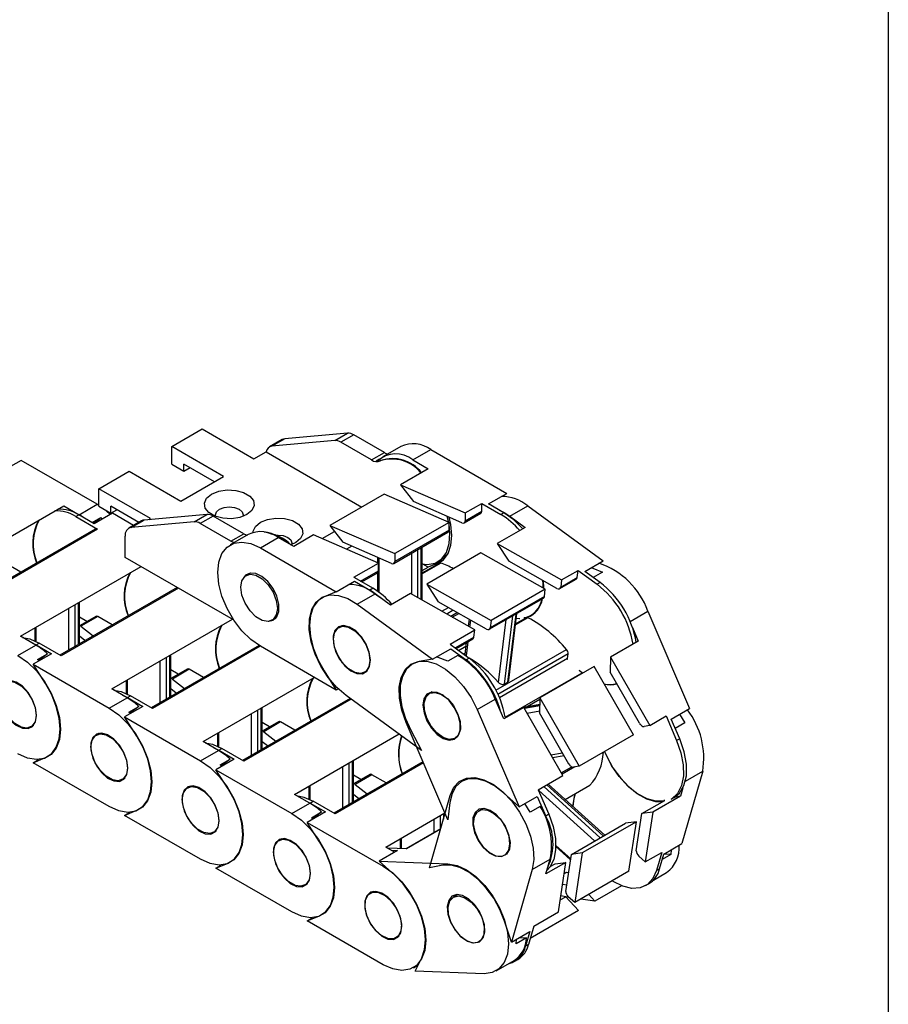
# Model space of a CAD drawing. Header units: millimetres. Extents: x 10 to 410, y 10 to 314.
# Tile 8 of 9: x 366 to 410, y 219 to 268. Entities that reach past the tile are written whole.
import ezdxf

# ---------------------------------------------------------------- set-up
doc = ezdxf.new("R2010")
doc.units = ezdxf.units.MM
doc.header["$LTSCALE"] = 1.5
doc.layers.add('TEXT', color=140, linetype='Continuous', lineweight=25)

msp = doc.modelspace()

# ---------------------------------------------------------------- linework, layer by layer
for p, q in [((373.914, 247.219), (375.429, 248.094)), ((375.429, 248.094), (378.006, 246.606)), ((379.41, 247.564), (378.774, 247.196)), ((379.535, 247.602), (378.899, 247.235)), ((382.665, 247.882), (379.535, 247.602)), ((382.028, 247.515), (382.665, 247.882)), ((382.968, 247.801), (382.331, 247.434)), ((384.498, 246.917), (382.968, 247.801)), ((376.491, 245.731), (373.914, 247.219)), ((373.914, 246.344), (373.914, 247.219)), ((382.028, 247.515), (378.899, 247.235)), ((383.862, 246.55), (382.331, 247.434)), ((385.309, 247.219), (384.415, 246.703)), ((385.915, 246.555), (386.809, 247.071)), ((386.809, 247.071), (390.59, 244.888)), ((378.006, 246.606), (378.612, 246.956)), ((378.612, 246.956), (383.376, 244.206)), ((383.862, 246.55), (384.498, 246.917)), ((384.254, 246.588), (384.088, 246.492)), ((385.915, 246.555), (386.679, 246.113)), ((366.413, 246.526), (365.504, 246.001)), ((370.194, 244.343), (366.413, 246.526)), ((373.914, 246.344), (374.52, 245.994)), ((376.036, 245.469), (374.52, 246.344)), ((374.52, 245.994), (374.52, 246.344)), ((374.52, 245.994), (374.823, 246.169)), ((384.316, 246.523), (384.286, 246.505)), ((386.679, 246.113), (385.297, 245.315)), ((370.277, 245.12), (371.793, 245.994)), ((371.793, 245.994), (374.37, 244.507)), ((374.37, 244.507), (376.491, 245.731)), ((372.855, 243.632), (370.277, 245.12)), ((370.277, 244.245), (370.277, 245.12)), ((385.297, 245.315), (388.524, 243.911)), ((385.297, 245.315), (385.938, 244.476)), ((384.485, 244.846), (381.787, 243.289)), ((387.712, 243.443), (384.485, 244.846)), ((389.68, 244.363), (390.59, 244.888)), ((361.838, 240.402), (368.536, 244.268)), ((368.536, 244.268), (369.3, 243.827)), ((369.3, 243.827), (370.194, 244.343)), ((370.194, 244.343), (370.277, 244.293)), ((370.277, 244.245), (370.884, 243.895)), ((372.272, 243.443), (370.884, 244.245)), ((370.884, 243.895), (370.884, 244.245)), ((388.351, 243.427), (385.938, 244.476)), ((388.524, 243.911), (389.342, 244.384)), ((389.342, 243.999), (389.342, 244.384)), ((389.342, 244.384), (390.294, 243.834)), ((390.445, 243.922), (389.68, 244.363)), ((390.738, 243.749), (391.632, 244.265)), ((391.632, 244.265), (395.38, 241.53)), ((369.134, 243.73), (369.285, 243.818)), ((369.134, 243.73), (370.225, 243.101)), ((370.05, 243.377), (369.285, 243.818)), ((369.952, 243.433), (370.385, 243.683)), ((370.012, 243.399), (370.385, 243.683)), ((370.959, 243.901), (370.05, 243.377)), ((370.385, 243.683), (370.46, 243.613)), ((370.884, 243.895), (371.187, 244.07)), ((372.013, 243.293), (370.959, 243.901)), ((375.664, 243.841), (372.535, 243.561)), ((372.768, 243.582), (372.855, 243.632)), ((375.028, 243.473), (375.664, 243.841)), ((375.968, 243.76), (375.331, 243.392)), ((377.498, 242.876), (375.968, 243.76)), ((388.473, 243.425), (389.298, 243.901)), ((388.524, 243.526), (389.342, 243.999)), ((388.524, 243.911), (388.524, 243.526)), ((390.445, 243.922), (390.294, 243.834)), ((390.738, 243.749), (391.496, 243.196)), ((372.41, 243.522), (371.773, 243.155)), ((371.899, 243.194), (372.535, 243.561)), ((375.028, 243.473), (371.899, 243.194)), ((376.861, 242.509), (375.331, 243.392)), ((381.787, 243.289), (385.015, 241.886)), ((381.787, 243.289), (382.429, 242.45)), ((387.712, 243.443), (385.015, 241.886)), ((387.712, 243.058), (387.712, 243.443)), ((391.496, 243.196), (390.113, 242.398)), ((370.118, 243.111), (363.798, 239.463)), ((370.225, 243.101), (363.861, 239.427)), ((371.596, 241.699), (371.596, 242.762)), ((377.717, 242.837), (376.823, 242.321)), ((376.861, 242.509), (377.498, 242.876)), ((378.323, 242.172), (379.217, 242.689)), ((379.982, 242.247), (379.217, 242.689)), ((380.975, 242.821), (379.982, 242.247)), ((384.202, 241.417), (380.975, 242.821)), ((381.4, 242.636), (382.015, 242.991)), ((384.964, 241.399), (387.661, 242.956)), ((387.712, 243.058), (385.015, 241.501)), ((378.323, 242.172), (382.104, 239.99)), ((380.081, 242.434), (379.843, 242.327)), ((384.842, 241.401), (382.429, 242.45)), ((382.869, 242.259), (382.61, 242.11)), ((386.315, 242.179), (386.315, 239.607)), ((386.377, 239.571), (386.377, 242.215)), ((390.113, 242.398), (393.316, 240.581)), ((390.113, 242.398), (390.687, 241.518)), ((376.992, 238.584), (371.596, 241.699)), ((384.155, 241.7), (384.155, 241.437)), ((384.218, 241.672), (384.218, 239.972)), ((385.015, 241.886), (385.015, 241.501)), ((385.86, 239.865), (385.86, 241.916)), ((386.163, 239.693), (386.163, 242.091)), ((389.301, 241.929), (386.604, 240.372)), ((387.497, 241.774), (387.647, 241.861)), ((387.633, 241.853), (387.64, 241.849)), ((392.504, 240.112), (389.301, 241.929)), ((366.404, 240.967), (365.691, 241.379)), ((366.384, 237.778), (372.387, 241.243)), ((382.978, 240.71), (384.202, 241.417)), ((384.202, 241.032), (384.202, 241.417)), ((387.299, 241.418), (386.377, 240.886)), ((386.377, 240.925), (387.231, 241.418)), ((386.377, 241.04), (386.679, 241.214)), ((386.679, 241.214), (386.411, 241.369)), ((387.289, 241.469), (386.679, 241.214)), ((387.123, 241.373), (387.289, 241.469)), ((387.231, 241.418), (387.123, 241.373)), ((387.164, 241.486), (387.194, 241.504)), ((393.081, 240.159), (390.687, 241.518)), ((394.471, 241.005), (395.38, 241.53)), ((377.825, 240.92), (377.62, 240.801)), ((382.978, 240.71), (383.93, 240.161)), ((383.311, 240.517), (384.202, 241.032)), ((383.374, 240.481), (384.152, 240.93)), ((384.155, 240.932), (384.155, 240.017)), ((393.273, 240.224), (394.091, 240.696)), ((393.316, 240.581), (394.134, 241.053)), ((394.091, 240.696), (394.134, 241.053)), ((394.134, 241.053), (395.078, 240.365)), ((395.229, 240.452), (394.471, 241.005)), ((395.352, 240.973), (394.885, 240.704)), ((374.179, 240.208), (368.344, 236.839)), ((382.104, 239.99), (383.013, 240.515)), ((383.013, 240.515), (383.778, 240.073)), ((386.604, 240.372), (389.807, 238.555)), ((386.604, 240.372), (387.178, 239.492)), ((392.39, 240.552), (392.415, 240.162)), ((393.225, 240.146), (394.048, 240.621)), ((393.316, 240.581), (393.273, 240.224)), ((395.229, 240.452), (395.078, 240.365)), ((374.242, 240.172), (368.406, 236.803)), ((382.104, 239.99), (381.494, 239.735)), ((383.147, 239.367), (384.041, 239.883)), ((383.93, 240.161), (383.778, 240.073)), ((384.799, 239.33), (384.041, 239.883)), ((385.792, 239.903), (384.799, 239.33)), ((388.995, 238.086), (385.792, 239.903)), ((392.46, 239.755), (389.763, 238.198)), ((392.504, 240.112), (389.807, 238.555)), ((392.46, 239.755), (392.504, 240.112)), ((369.1, 237.276), (369.1, 239.346)), ((369.252, 239.433), (369.252, 237.363)), ((369.315, 237.399), (369.315, 239.469)), ((383.147, 239.367), (386.895, 236.632)), ((389.572, 238.134), (387.178, 239.492)), ((387.353, 239.017), (387.681, 239.207)), ((389.716, 238.12), (392.413, 239.677)), ((368.797, 237.101), (368.797, 239.171)), ((370.13, 238.765), (369.315, 238.294)), ((369.689, 238.511), (369.315, 238.727)), ((370.237, 238.754), (369.397, 238.27)), ((370.949, 238.343), (370.237, 238.754)), ((387.923, 239.069), (387.596, 238.88)), ((388.135, 238.949), (387.807, 238.76)), ((387.871, 238.724), (388.199, 238.913)), ((390.469, 235.396), (390.885, 238.795)), ((391.037, 238.882), (390.621, 235.484)), ((390.685, 235.581), (391.093, 238.915)), ((391.029, 238.395), (391.567, 238.705)), ((391.567, 238.705), (391.448, 238.684)), ((396.721, 238.514), (397.606, 239.025)), ((397.606, 239.025), (399.683, 234.177)), ((367.155, 238.223), (367.155, 237.518)), ((369.397, 238.27), (370.01, 237.801)), ((370.93, 235.153), (376.932, 238.619)), ((378.905, 238.574), (379.111, 238.693)), ((382.371, 238.296), (382.226, 238.212)), ((388.711, 238.622), (388.668, 238.272)), ((388.781, 238.583), (388.738, 238.232)), ((389.807, 238.555), (389.763, 238.198)), ((390.174, 235.473), (390.557, 238.606)), ((391.639, 238.692), (391.022, 238.336)), ((367.149, 237.336), (366.384, 237.778)), ((367.092, 238.186), (367.092, 237.548)), ((369.593, 237.56), (369.315, 237.773)), ((387.77, 237.379), (388.995, 238.086)), ((388.024, 237.194), (388.951, 237.729)), ((388.951, 237.729), (388.995, 238.086)), ((396.84, 238.211), (397.132, 237.528)), ((366.255, 236.82), (367.149, 237.336)), ((366.911, 237.474), (367.164, 237.345)), ((367.164, 237.345), (367.315, 237.432)), ((367.164, 237.345), (367.929, 236.904)), ((368.406, 236.803), (367.315, 237.432)), ((378.256, 237.313), (372.889, 234.215)), ((378.318, 237.276), (372.952, 234.178)), ((382.104, 235.09), (378.323, 237.273)), ((387.77, 237.379), (388.714, 236.691)), ((388.063, 237.166), (388.904, 237.651)), ((388.191, 237.072), (388.546, 237.277)), ((388.568, 237.457), (388.496, 236.867)), ((388.649, 237.504), (388.563, 236.801)), ((397.132, 237.528), (395.75, 236.73)), ((367.929, 236.904), (367.019, 236.379)), ((367.234, 236.615), (367.734, 236.904)), ((367.734, 236.904), (367.288, 236.565)), ((373.798, 236.809), (373.798, 234.739)), ((373.86, 234.775), (373.86, 236.845)), ((386.895, 236.632), (387.804, 237.156)), ((388.154, 236.818), (387.654, 236.53)), ((387.804, 237.156), (388.562, 236.603)), ((388.433, 236.896), (388.504, 236.937)), ((388.497, 236.879), (388.474, 236.865)), ((388.498, 236.867), (388.498, 236.848)), ((390.046, 235.089), (393.56, 237.117)), ((393.639, 236.894), (390.149, 234.88)), ((393.611, 236.67), (393.639, 236.894)), ((367.63, 235.419), (367.019, 236.379)), ((367.019, 236.379), (370.801, 234.196)), ((367.308, 236.545), (367.234, 236.615)), ((373.343, 234.477), (373.343, 236.547)), ((373.646, 234.652), (373.646, 236.722)), ((386.895, 236.632), (386.221, 236.511)), ((388.714, 236.691), (388.562, 236.603)), ((393.611, 236.67), (390.222, 234.713)), ((394.937, 236.261), (392.24, 234.704)), ((396.889, 232.863), (394.937, 236.261)), ((395.75, 236.73), (395.733, 235.981)), ((395.75, 236.73), (397.701, 233.332)), ((374.675, 236.141), (373.86, 235.67)), ((374.235, 235.886), (373.86, 236.103)), ((374.783, 236.13), (373.943, 235.646)), ((375.495, 235.719), (374.783, 236.13)), ((381.494, 236.05), (382.104, 235.09)), ((383.512, 235.985), (383.656, 236.069)), ((390.508, 233.753), (394.332, 235.961)), ((394.332, 235.961), (394.195, 236.085)), ((394.195, 236.085), (394.371, 235.935)), ((394.374, 235.936), (394.296, 235.993)), ((397.192, 233.441), (395.733, 235.981)), ((371.638, 235.562), (371.638, 234.924)), ((371.701, 235.598), (371.701, 234.894)), ((373.943, 235.646), (374.555, 235.176)), ((375.476, 232.529), (381.008, 235.723)), ((390.469, 235.396), (390.621, 235.484)), ((371.694, 234.712), (370.93, 235.153)), ((371.457, 234.849), (371.71, 234.721)), ((371.71, 234.721), (371.861, 234.808)), ((372.952, 234.178), (371.861, 234.808)), ((374.139, 234.936), (373.86, 235.149)), ((382.209, 235.151), (382.104, 235.09)), ((386.34, 232.095), (382.591, 234.83)), ((386.872, 235.004), (386.733, 234.924)), ((370.801, 234.196), (371.694, 234.712)), ((371.71, 234.721), (372.474, 234.279)), ((382.793, 234.683), (377.435, 231.591)), ((382.848, 234.643), (377.498, 231.554)), ((389.121, 234.126), (390.015, 234.642)), ((390.435, 233.662), (390.015, 234.642)), ((392.231, 234.314), (391.463, 234.174)), ((391.473, 234.236), (392.233, 234.374)), ((392.233, 234.382), (391.52, 234.252)), ((392.239, 234.633), (391.608, 234.268)), ((392.24, 234.704), (392.223, 233.955)), ((392.24, 234.704), (394.192, 231.306)), ((372.474, 234.279), (371.565, 233.755)), ((371.779, 233.991), (372.279, 234.28)), ((371.854, 233.921), (371.779, 233.991)), ((372.279, 234.28), (371.834, 233.941)), ((377.889, 231.852), (377.889, 233.922)), ((378.192, 232.027), (378.192, 234.097)), ((378.343, 234.185), (378.343, 232.115)), ((378.406, 232.151), (378.406, 234.221)), ((389.121, 234.126), (391.198, 229.279)), ((391.428, 234.236), (390.435, 233.662)), ((393.38, 230.838), (391.428, 234.236)), ((391.473, 234.236), (391.439, 234.216)), ((392.225, 234.043), (391.604, 233.93)), ((393.683, 231.415), (392.223, 233.955)), ((397.701, 233.332), (398.52, 233.805)), ((398.52, 233.805), (399.042, 232.585)), ((398.774, 233.652), (399.683, 234.177)), ((399.185, 233.89), (399.45, 233.46)), ((366.898, 233.257), (367.042, 233.341)), ((372.175, 232.795), (371.565, 233.755)), ((371.565, 233.755), (375.346, 231.572)), ((379.221, 233.517), (378.406, 233.046)), ((378.781, 233.262), (378.406, 233.478)), ((379.328, 233.506), (378.489, 233.021)), ((380.041, 233.095), (379.328, 233.506)), ((387.653, 228.634), (385.576, 233.482)), ((397.701, 233.332), (397.423, 233.282)), ((399.194, 232.672), (398.774, 233.652)), ((399.45, 233.46), (398.974, 233.185)), ((370.302, 232.943), (370.158, 232.86)), ((376.183, 232.938), (376.183, 232.299)), ((376.246, 232.974), (376.246, 232.27)), ((378.489, 233.021), (379.101, 232.552)), ((380.021, 229.905), (385.224, 232.909)), ((385.804, 233.099), (386.34, 232.095)), ((396.889, 232.863), (394.192, 231.306)), ((376.24, 232.088), (375.476, 232.529)), ((378.684, 232.312), (378.406, 232.525)), ((388.018, 232.697), (388.12, 232.755)), ((399.194, 232.672), (399.042, 232.585)), ((375.346, 231.572), (376.24, 232.088)), ((376.002, 232.225), (376.255, 232.097)), ((376.255, 232.097), (376.407, 232.184)), ((376.255, 232.097), (377.02, 231.655)), ((377.498, 231.554), (376.407, 232.184)), ((392.784, 231.875), (393.358, 231.979)), ((395.497, 231.94), (395.456, 232.036)), ((367.019, 231.479), (367.63, 231.734)), ((367.019, 231.479), (367.288, 231.635)), ((370.801, 229.297), (367.019, 231.479)), ((377.02, 231.655), (376.111, 231.13)), ((376.325, 231.367), (376.825, 231.655)), ((376.4, 231.297), (376.325, 231.367)), ((376.825, 231.655), (376.379, 231.316)), ((386.414, 231.525), (381.981, 228.966)), ((386.439, 231.467), (382.043, 228.93)), ((382.737, 229.403), (382.737, 231.473)), ((382.889, 231.561), (382.889, 229.491)), ((382.952, 229.527), (382.952, 231.597)), ((392.866, 231.732), (393.44, 231.836)), ((376.721, 230.171), (376.111, 231.13)), ((376.111, 231.13), (379.892, 228.948)), ((382.434, 229.228), (382.434, 231.298)), ((383.767, 230.892), (382.952, 230.422)), ((383.874, 230.882), (383.034, 230.397)), ((384.586, 230.471), (383.874, 230.882)), ((393.299, 230.979), (393.817, 231.278)), ((393.973, 231.267), (393.343, 230.903)), ((394.192, 231.306), (393.914, 231.256)), ((400.339, 231.056), (399.307, 227.452)), ((399.477, 230.559), (400.339, 231.056)), ((371.443, 230.633), (371.588, 230.716)), ((383.326, 230.638), (382.952, 230.854)), ((383.034, 230.397), (383.647, 229.928)), ((392.156, 230.131), (393.38, 230.838)), ((392.578, 230.374), (395.387, 227.833)), ((395.459, 227.874), (392.65, 230.416)), ((374.848, 230.319), (374.703, 230.236)), ((380.786, 229.464), (380.021, 229.905)), ((380.729, 230.314), (380.729, 229.675)), ((380.792, 230.35), (380.792, 229.646)), ((383.23, 229.687), (382.952, 229.901)), ((391.198, 229.279), (390.423, 229.981)), ((392.156, 230.131), (392.678, 228.911)), ((394.961, 227.587), (392.184, 230.1)), ((395.235, 227.745), (392.426, 230.287)), ((393.499, 229.648), (394.724, 230.355)), ((393.501, 229.646), (394.709, 230.344)), ((393.956, 229.804), (393.992, 229.93)), ((394.709, 230.344), (394.724, 230.355)), ((399.355, 230.227), (399.236, 229.811)), ((379.892, 228.948), (380.786, 229.464)), ((380.548, 229.601), (380.801, 229.472)), ((380.801, 229.472), (380.953, 229.56)), ((380.801, 229.472), (381.566, 229.031)), ((382.043, 228.93), (380.953, 229.56)), ((386.74, 226.247), (387.772, 229.851)), ((387.757, 229.496), (387.653, 228.634)), ((391.198, 229.279), (392.107, 229.804)), ((391.753, 229.017), (391.487, 229.446)), ((392.107, 229.804), (392.527, 228.823)), ((397.313, 228.944), (398.45, 229.601)), ((399.236, 229.811), (397.854, 229.013)), ((398.45, 229.601), (398.397, 229.591)), ((398.77, 229.664), (398.921, 229.752)), ((399.236, 229.811), (398.925, 229.754)), ((371.565, 228.855), (372.175, 229.11)), ((371.565, 228.855), (371.834, 229.01)), ((381.566, 229.031), (380.657, 228.506)), ((380.871, 228.743), (381.371, 229.031)), ((381.371, 229.031), (380.925, 228.692)), ((384.567, 227.281), (387.505, 228.977)), ((387.435, 228.937), (387.435, 228.673)), ((387.497, 228.892), (387.497, 228.973)), ((389.406, 229.207), (389.202, 229.09)), ((389.381, 229.207), (389.368, 229.186)), ((392.253, 229.305), (391.753, 229.017)), ((392.678, 228.911), (392.527, 228.823)), ((397.033, 227.099), (397.313, 228.944)), ((397.854, 229.013), (397.313, 228.944)), ((397.854, 229.013), (397.479, 226.545)), ((375.346, 226.673), (371.565, 228.855)), ((381.267, 227.547), (380.657, 228.506)), ((380.657, 228.506), (384.438, 226.323)), ((380.945, 228.673), (380.871, 228.743)), ((386.98, 228.003), (386.98, 228.674)), ((387.283, 228.178), (387.283, 228.849)), ((393.803, 226.918), (396.501, 228.475)), ((397.042, 228.544), (394.344, 226.987)), ((397.042, 228.544), (396.501, 228.475)), ((396.667, 226.076), (397.042, 228.544)), ((375.989, 228.009), (376.134, 228.092)), ((387.295, 228.184), (385.566, 227.186)), ((387.29, 228.166), (385.59, 227.185)), ((379.394, 227.695), (379.249, 227.612)), ((385.275, 227.69), (385.275, 227.198)), ((385.338, 227.726), (385.338, 227.195)), ((398.398, 226.927), (399.307, 227.452)), ((385.143, 227.109), (384.234, 226.585)), ((385.004, 227.029), (384.567, 227.281)), ((385.59, 227.185), (384.671, 227.221)), ((384.844, 227.121), (385.143, 227.109)), ((393.026, 227.301), (393.761, 226.637)), ((393.027, 227.365), (393.769, 226.694)), ((394.344, 226.987), (393.803, 226.918)), ((394.344, 226.987), (393.97, 224.519)), ((397.479, 226.545), (398.297, 227.017)), ((398.297, 227.017), (398.038, 226.11)), ((398.77, 227.142), (398.759, 226.913)), ((376.111, 226.231), (376.721, 226.486)), ((385.009, 225.885), (384.234, 226.585)), ((384.234, 226.585), (387.661, 226.452)), ((391.854, 226.158), (392.748, 226.674)), ((392.539, 225.945), (392.748, 226.674)), ((393.532, 226.518), (392.539, 225.945)), ((392.991, 226.45), (393.532, 226.518)), ((393.158, 224.05), (393.532, 226.518)), ((393.523, 225.074), (393.803, 226.918)), ((397.479, 226.545), (397.158, 226.835)), ((398.189, 226.198), (398.398, 226.927)), ((398.759, 226.913), (398.322, 226.661)), ((398.759, 226.913), (398.398, 226.927)), ((376.111, 226.231), (376.38, 226.386)), ((379.892, 224.048), (376.111, 226.231)), ((384.438, 226.323), (384.49, 226.354)), ((387.412, 226.371), (386.74, 226.247)), ((391.854, 226.158), (390.822, 222.553)), ((392.747, 226.308), (392.991, 226.45)), ((393.554, 226.009), (393.446, 225.947)), ((393.51, 225.999), (393.448, 225.963)), ((393.665, 226.005), (393.554, 226.009)), ((396.667, 226.076), (393.97, 224.519)), ((397.884, 225.634), (398.543, 226.014)), ((398.189, 226.198), (398.038, 226.11)), ((380.535, 225.385), (380.679, 225.468)), ((383.939, 225.071), (383.795, 224.987)), ((393.366, 225.426), (393.572, 225.394)), ((396.302, 225.357), (394.97, 224.587)), ((397.497, 225.359), (397.648, 225.446)), ((388.159, 224.917), (387.929, 224.784)), ((388.126, 224.917), (388.109, 224.888)), ((393.249, 224.652), (393.522, 224.81)), ((393.522, 224.81), (393.278, 224.847)), ((394.157, 224.119), (393.522, 224.81)), ((393.678, 224.784), (393.524, 224.807)), ((393.97, 224.519), (393.649, 224.809)), ((394.97, 224.587), (394.271, 224.693)), ((394.97, 224.587), (394.664, 224.92)), ((394.157, 224.119), (391.759, 222.734)), ((391.933, 223.344), (393.158, 224.05)), ((380.657, 223.607), (381.267, 223.862)), ((380.657, 223.607), (380.925, 223.762)), ((384.438, 221.424), (380.657, 223.607)), ((390.822, 222.553), (390.482, 223.593)), ((390.822, 222.553), (391.731, 223.078)), ((391.731, 223.078), (391.522, 222.349)), ((391.933, 223.344), (391.674, 222.436)), ((385.08, 222.76), (385.225, 222.844)), ((391.561, 222.758), (391.061, 222.469)), ((391.061, 222.469), (391.073, 222.698)), ((391.201, 222.772), (391.561, 222.758)), ((391.674, 222.436), (391.522, 222.349)), ((386.027, 221.109), (386.358, 221.766)), ((390.057, 221.116), (390.951, 221.632)), ((390.981, 221.598), (391.133, 221.685)), ((385.937, 221.276), (386.182, 221.417)), ((389.454, 220.976), (386.027, 221.109))]:
    msp.add_line(p, q)
at = {"flags": 128}
for points in [[(379.535, 247.602), (379.47, 247.589), (379.41, 247.564)], [(377.657, 243.834), (377.303, 243.691), (376.886, 243.626), (376.456, 243.648), (376.065, 243.753), (375.76, 243.93), (375.577, 244.155), (375.54, 244.404), (375.651, 244.644), (375.899, 244.849), (376.253, 244.991), (376.669, 245.056), (377.099, 245.034), (377.491, 244.929), (377.796, 244.753), (377.978, 244.527), (378.016, 244.279), (377.904, 244.038), (377.657, 243.834)], [(376.106, 243.738), (376.092, 243.816), (376.144, 243.968), (376.293, 244.096), (376.515, 244.182), (376.778, 244.212), (377.04, 244.182), (377.263, 244.096), (377.411, 243.968), (377.463, 243.816), (377.45, 243.738)], [(370.621, 244.047), (370.666, 244.009), (370.854, 243.841)], [(377.959, 242.938), (377.964, 243.004), (378.076, 243.245), (378.323, 243.449), (378.677, 243.592), (379.094, 243.656), (379.524, 243.635), (379.915, 243.529), (380.22, 243.353), (380.403, 243.127), (380.44, 242.879), (380.329, 242.638), (380.081, 242.434), (380.081, 242.434)], [(387.123, 241.373), (387.431, 241.576), (387.663, 241.89), (387.806, 242.302), (387.854, 242.793), (387.806, 243.34), (387.727, 243.698)], [(387.696, 243.449), (387.688, 243.49), (387.625, 243.742)], [(390.207, 244.059), (390.465, 243.928), (390.738, 243.749)], [(391.381, 243.13), (390.941, 243.568), (390.445, 243.922)], [(386.377, 241.375), (386.627, 241.351), (387.022, 241.419), (387.347, 241.623), (387.586, 241.952), (387.727, 242.389), (387.761, 242.911), (387.712, 243.367)], [(379.1, 242.808), (379.202, 242.813), (379.465, 242.782), (379.687, 242.697), (379.836, 242.568), (379.888, 242.417), (379.874, 242.338)], [(378.323, 237.273), (377.851, 237.607), (377.403, 238.047), (377.001, 238.571), (376.665, 239.153), (376.412, 239.763), (376.255, 240.372), (376.202, 240.947), (376.255, 241.462), (376.412, 241.889), (376.665, 242.208), (377.001, 242.402), (377.403, 242.461), (377.851, 242.384), (378.323, 242.172)], [(387.194, 241.504), (387.347, 241.613), (387.497, 241.774)], [(394.781, 241.184), (394.873, 241.163), (395.352, 240.973)], [(379.172, 239.163), (379.117, 238.836), (378.959, 238.611), (378.717, 238.516), (378.421, 238.563), (378.105, 238.745), (377.808, 239.041), (377.566, 239.415), (377.408, 239.822), (377.354, 240.213), (377.408, 240.54), (377.566, 240.765), (377.808, 240.859), (378.105, 240.813), (378.421, 240.631), (378.717, 240.335), (378.959, 239.961), (379.117, 239.554), (379.172, 239.163)], [(378.747, 238.52), (378.954, 238.567), (379.143, 238.738), (379.242, 239.015), (379.242, 239.369), (379.143, 239.762), (378.954, 240.15), (378.698, 240.492), (378.4, 240.751), (378.095, 240.898), (377.814, 240.918), (377.588, 240.808), (377.494, 240.692)], [(392.4, 240.171), (392.392, 240.376), (392.374, 240.561)], [(382.591, 234.83), (382.13, 235.229), (381.706, 235.721), (381.341, 236.282), (381.052, 236.884), (380.854, 237.497), (380.757, 238.09), (380.766, 238.633), (380.88, 239.1), (381.095, 239.466), (381.398, 239.713), (381.775, 239.829), (382.207, 239.808), (382.672, 239.652), (383.147, 239.367)], [(381.494, 239.735), (381.186, 239.532), (380.954, 239.217), (380.811, 238.805), (380.763, 238.315), (380.811, 237.768), (380.954, 237.191), (381.186, 236.609), (381.494, 236.05)], [(383.778, 240.073), (384.274, 239.719), (384.319, 239.68)], [(381.945, 237.773), (381.956, 237.413), (382.065, 237.019), (382.262, 236.633), (382.524, 236.298), (382.824, 236.05), (383.128, 235.915), (383.405, 235.909), (383.623, 236.032), (383.76, 236.27), (383.8, 236.598), (383.74, 236.98), (383.584, 237.375), (383.352, 237.74), (383.067, 238.036), (382.76, 238.23), (382.466, 238.302), (382.215, 238.243), (382.035, 238.06), (381.945, 237.773)], [(383.778, 236.574), (383.723, 236.246), (383.565, 236.022), (383.324, 235.927), (383.027, 235.974), (382.711, 236.156), (382.414, 236.452), (382.173, 236.826), (382.015, 237.233), (381.96, 237.624), (382.015, 237.951), (382.173, 238.176), (382.414, 238.27), (382.711, 238.224), (383.027, 238.041), (383.324, 237.745), (383.565, 237.371), (383.723, 236.965), (383.778, 236.574)], [(391.236, 238.646), (391.214, 238.646), (391.061, 238.658)], [(366.491, 237.716), (366.843, 237.644), (367.315, 237.432)], [(366.255, 236.82), (366.727, 236.486), (367.175, 236.046), (367.577, 235.522), (367.913, 234.94), (368.166, 234.33), (368.323, 233.722), (368.376, 233.146), (368.323, 232.632), (368.166, 232.204), (367.913, 231.886), (367.577, 231.692), (367.175, 231.632), (366.727, 231.71), (366.255, 231.921)], [(385.576, 233.482), (385.361, 234.095), (385.245, 234.694), (385.236, 235.248), (385.332, 235.729), (385.529, 236.115), (385.818, 236.384), (386.183, 236.524), (386.607, 236.527), (387.067, 236.394), (387.542, 236.131), (388.008, 235.752), (388.44, 235.274), (388.817, 234.723), (389.121, 234.126)], [(386.221, 236.511), (385.872, 236.381), (385.592, 236.134), (385.394, 235.779), (385.288, 235.334), (385.277, 234.819), (385.363, 234.257), (385.541, 233.675), (385.804, 233.099)], [(387.654, 236.53), (387.176, 236.719), (387.083, 236.74)], [(393.598, 236.626), (393.604, 236.64), (393.611, 236.67)], [(367.187, 233.833), (367.136, 234.211), (366.99, 234.607), (366.764, 234.977), (366.484, 235.282), (366.178, 235.487), (365.88, 235.572), (365.624, 235.527), (365.435, 235.356), (365.336, 235.078), (365.336, 234.724), (365.435, 234.331), (365.624, 233.943), (365.88, 233.601), (366.178, 233.343), (366.484, 233.195), (366.764, 233.175), (366.99, 233.285), (367.136, 233.512), (367.187, 233.833)], [(365.346, 234.895), (365.401, 235.223), (365.558, 235.447), (365.8, 235.542), (366.097, 235.496), (366.413, 235.313), (366.709, 235.017), (366.951, 234.643), (367.109, 234.236), (367.164, 233.846), (367.109, 233.518), (366.951, 233.294), (366.709, 233.199), (366.413, 233.246), (366.097, 233.428), (365.8, 233.724), (365.558, 234.098), (365.401, 234.505), (365.346, 234.895)], [(367.63, 231.734), (367.938, 231.937), (368.169, 232.252), (368.313, 232.664), (368.361, 233.155), (368.313, 233.701), (368.169, 234.279), (367.938, 234.86), (367.63, 235.419)], [(371.037, 235.092), (371.389, 235.019), (371.861, 234.808)], [(386.836, 234.999), (386.611, 234.888), (386.466, 234.66), (386.416, 234.339), (386.468, 233.96), (386.614, 233.564), (386.841, 233.194), (387.122, 232.891), (387.428, 232.686), (387.725, 232.602), (387.981, 232.649), (388.169, 232.821), (388.268, 233.099), (388.267, 233.454), (388.166, 233.846), (387.977, 234.235), (387.72, 234.576), (387.422, 234.834), (387.117, 234.98), (386.836, 234.999)], [(388.277, 233.152), (388.182, 232.86), (387.99, 232.681), (387.723, 232.639), (387.415, 232.739), (387.102, 232.967), (386.822, 233.297), (386.609, 233.689), (386.488, 234.096), (386.474, 234.468), (386.569, 234.761), (386.762, 234.939), (387.028, 234.981), (387.336, 234.882), (387.649, 234.653), (387.929, 234.323), (388.143, 233.931), (388.263, 233.525), (388.277, 233.152)], [(370.801, 234.196), (371.273, 233.862), (371.721, 233.422), (372.123, 232.898), (372.459, 232.316), (372.712, 231.706), (372.869, 231.098), (372.922, 230.522), (372.869, 230.007), (372.712, 229.58), (372.459, 229.262), (372.123, 229.068), (371.721, 229.008), (371.273, 229.086), (370.801, 229.297)], [(371.732, 231.208), (371.682, 231.587), (371.536, 231.983), (371.31, 232.353), (371.029, 232.657), (370.724, 232.863), (370.426, 232.948), (370.169, 232.902), (369.981, 232.732), (369.881, 232.454), (369.881, 232.1), (369.981, 231.707), (370.169, 231.319), (370.426, 230.977), (370.724, 230.718), (371.029, 230.571), (371.31, 230.551), (371.536, 230.661), (371.682, 230.888), (371.732, 231.208)], [(369.891, 232.271), (369.946, 232.599), (370.104, 232.823), (370.346, 232.918), (370.643, 232.871), (370.958, 232.689), (371.255, 232.393), (371.497, 232.019), (371.655, 231.612), (371.71, 231.222), (371.655, 230.894), (371.497, 230.669), (371.255, 230.575), (370.958, 230.621), (370.643, 230.804), (370.346, 231.1), (370.104, 231.474), (369.946, 231.88), (369.891, 232.271)], [(372.175, 229.11), (372.484, 229.313), (372.715, 229.628), (372.858, 230.04), (372.907, 230.53), (372.858, 231.077), (372.715, 231.654), (372.484, 232.236), (372.175, 232.795)], [(375.583, 232.467), (375.935, 232.395), (376.407, 232.184)], [(399.042, 232.585), (399.257, 231.971), (399.372, 231.373), (399.382, 230.819), (399.286, 230.337), (399.089, 229.952), (398.8, 229.683), (398.77, 229.664)], [(398.921, 229.752), (399.176, 229.96), (399.406, 230.338), (399.526, 230.828), (399.53, 231.402), (399.417, 232.028), (399.194, 232.672)], [(395.451, 232.033), (395.56, 231.788), (395.871, 231.229), (396.244, 230.72), (396.663, 230.283), (397.108, 229.938), (397.559, 229.701), (397.996, 229.584), (398.397, 229.591)], [(398.324, 229.528), (398.011, 229.539), (397.551, 229.672), (397.076, 229.935), (396.61, 230.315), (396.178, 230.792), (395.801, 231.343), (395.497, 231.94)], [(375.346, 231.572), (375.818, 231.238), (376.267, 230.798), (376.669, 230.274), (377.005, 229.692), (377.257, 229.082), (377.414, 228.473), (377.468, 227.898), (377.414, 227.383), (377.257, 226.956), (377.005, 226.637), (376.669, 226.443), (376.267, 226.384), (375.818, 226.461), (375.346, 226.673)], [(390.423, 229.981), (389.978, 230.327), (389.527, 230.564), (389.09, 230.683), (388.688, 230.676), (388.34, 230.546), (388.06, 230.298), (387.863, 229.942), (387.757, 229.496)], [(387.772, 229.851), (387.952, 230.255), (388.225, 230.546), (388.578, 230.709), (388.993, 230.737), (389.449, 230.628), (389.923, 230.387), (390.392, 230.027), (390.832, 229.565), (391.22, 229.025), (391.538, 228.434), (391.769, 227.822), (391.903, 227.218), (391.931, 226.654), (391.854, 226.158)], [(376.278, 228.584), (376.228, 228.963), (376.082, 229.359), (375.856, 229.729), (375.575, 230.033), (375.269, 230.239), (374.972, 230.324), (374.715, 230.278), (374.527, 230.107), (374.427, 229.83), (374.427, 229.476), (374.527, 229.083), (374.715, 228.695), (374.972, 228.353), (375.269, 228.094), (375.575, 227.947), (375.856, 227.927), (376.082, 228.037), (376.228, 228.264), (376.278, 228.584)], [(374.437, 229.647), (374.492, 229.974), (374.65, 230.199), (374.892, 230.294), (375.188, 230.247), (375.504, 230.065), (375.801, 229.769), (376.043, 229.395), (376.2, 228.988), (376.255, 228.597), (376.2, 228.27), (376.043, 228.045), (375.801, 227.951), (375.504, 227.997), (375.188, 228.179), (374.892, 228.475), (374.65, 228.849), (374.492, 229.256), (374.437, 229.647)], [(376.721, 226.486), (377.03, 226.689), (377.261, 227.003), (377.404, 227.416), (377.452, 227.906), (377.404, 228.453), (377.261, 229.03), (377.03, 229.612), (376.721, 230.171)], [(393.985, 229.926), (393.921, 229.693), (393.877, 229.306)], [(380.128, 229.843), (380.48, 229.771), (380.953, 229.56)], [(393.878, 229.305), (393.878, 229.307), (393.956, 229.804)], [(379.892, 228.948), (380.364, 228.614), (380.812, 228.174), (381.214, 227.65), (381.55, 227.068), (381.803, 226.458), (381.96, 225.849), (382.013, 225.273), (381.96, 224.759), (381.803, 224.332), (381.55, 224.013), (381.214, 223.819), (380.812, 223.76), (380.364, 223.837), (379.892, 224.048)], [(390.067, 228.893), (389.762, 229.108), (389.463, 229.204), (389.202, 229.17), (389.006, 229.009), (388.898, 228.74), (388.89, 228.391), (388.981, 228), (389.163, 227.609), (389.414, 227.262), (389.71, 226.995), (390.016, 226.837), (390.3, 226.806), (390.532, 226.905), (390.685, 227.123), (390.744, 227.436), (390.703, 227.811), (390.564, 228.207), (390.345, 228.581), (390.067, 228.893)], [(390.345, 226.811), (390.055, 226.834), (389.739, 226.995), (389.437, 227.274), (389.184, 227.638), (389.01, 228.043), (388.938, 228.439), (388.974, 228.78), (389.116, 229.024), (389.346, 229.142), (389.636, 229.119), (389.951, 228.958), (390.253, 228.679), (390.507, 228.315), (390.68, 227.91), (390.753, 227.513), (390.716, 227.172), (390.574, 226.928), (390.345, 226.811)], [(392.678, 228.911), (392.893, 228.298), (393.008, 227.699), (393.018, 227.145), (392.922, 226.663), (392.725, 226.278), (392.591, 226.128)], [(380.824, 225.96), (380.773, 226.339), (380.627, 226.734), (380.402, 227.105), (380.121, 227.409), (379.815, 227.615), (379.518, 227.7), (379.261, 227.654), (379.072, 227.483), (378.973, 227.206), (378.973, 226.852), (379.072, 226.459), (379.261, 226.071), (379.518, 225.729), (379.815, 225.47), (380.121, 225.323), (380.402, 225.303), (380.627, 225.413), (380.773, 225.64), (380.824, 225.96)], [(378.983, 227.023), (379.038, 227.35), (379.195, 227.575), (379.437, 227.67), (379.734, 227.623), (380.05, 227.441), (380.346, 227.145), (380.588, 226.771), (380.746, 226.364), (380.801, 225.973), (380.746, 225.646), (380.588, 225.421), (380.346, 225.326), (380.05, 225.373), (379.734, 225.555), (379.437, 225.851), (379.195, 226.225), (379.038, 226.632), (378.983, 227.023)], [(381.267, 223.862), (381.575, 224.065), (381.806, 224.379), (381.95, 224.791), (381.998, 225.282), (381.95, 225.829), (381.806, 226.406), (381.575, 226.988), (381.267, 227.547)], [(387.661, 226.452), (388.111, 226.366), (388.584, 226.148), (389.055, 225.808), (389.502, 225.363), (389.901, 224.835), (390.232, 224.25), (390.48, 223.639), (390.631, 223.032), (390.679, 222.459), (390.619, 221.949), (390.457, 221.527), (390.199, 221.215), (389.859, 221.028), (389.454, 220.976)], [(384.438, 226.323), (384.91, 225.99), (385.358, 225.55), (385.76, 225.026), (386.096, 224.444), (386.349, 223.833), (386.506, 223.225), (386.559, 222.649), (386.506, 222.135), (386.349, 221.708), (386.096, 221.389), (385.76, 221.195), (385.358, 221.135), (384.91, 221.213), (384.438, 221.424)], [(390.482, 223.593), (390.249, 224.174), (389.939, 224.732), (389.566, 225.242), (389.147, 225.679), (388.702, 226.024), (388.25, 226.26), (387.814, 226.378), (387.412, 226.371)], [(393.554, 226.009), (393.528, 226.007), (393.51, 225.999)], [(398.038, 226.11), (397.858, 225.707), (397.584, 225.416), (397.231, 225.252), (396.816, 225.224), (396.361, 225.334), (395.886, 225.574), (395.845, 225.602)], [(386.358, 221.766), (386.498, 222.181), (386.544, 222.674), (386.492, 223.222), (386.346, 223.8), (386.113, 224.381), (385.802, 224.939), (385.428, 225.448), (385.009, 225.885)], [(385.369, 223.336), (385.319, 223.714), (385.173, 224.11), (384.947, 224.48), (384.666, 224.785), (384.361, 224.991), (384.063, 225.075), (383.806, 225.03), (383.618, 224.859), (383.518, 224.582), (383.518, 224.227), (383.618, 223.835), (383.806, 223.446), (384.063, 223.104), (384.361, 222.846), (384.666, 222.699), (384.947, 222.679), (385.173, 222.788), (385.319, 223.016), (385.369, 223.336)], [(383.614, 223.906), (383.532, 224.305), (383.559, 224.653), (383.693, 224.906), (383.916, 225.035), (384.202, 225.024), (384.517, 224.874), (384.822, 224.604), (385.08, 224.245), (385.262, 223.842), (385.343, 223.443), (385.316, 223.095), (385.182, 222.842), (384.959, 222.713), (384.673, 222.724), (384.358, 222.874), (384.053, 223.144), (383.795, 223.503), (383.614, 223.906)], [(389.402, 223.681), (389.228, 224.073), (388.982, 224.427), (388.69, 224.703), (388.383, 224.872), (388.095, 224.915), (387.857, 224.828), (387.696, 224.621), (387.627, 224.315), (387.659, 223.944), (387.789, 223.548), (388.002, 223.17), (388.275, 222.851), (388.579, 222.626), (388.88, 222.518), (389.146, 222.54), (389.349, 222.689), (389.466, 222.949), (389.484, 223.292), (389.402, 223.681)], [(388.324, 222.804), (388.04, 223.127), (387.82, 223.516), (387.691, 223.923), (387.668, 224.3), (387.754, 224.601), (387.939, 224.79), (388.2, 224.844), (388.506, 224.756), (388.82, 224.538), (389.104, 224.215), (389.324, 223.826), (389.454, 223.419), (389.477, 223.042), (389.39, 222.741), (389.206, 222.552), (388.944, 222.498), (388.638, 222.586), (388.324, 222.804)]]:
    msp.add_lwpolyline(points, dxfattribs=at)
for centre, radius, start, end in [((382.686, 247.357), 0.526, 57.6507, 92.3578), ((378.937, 246.909), 0.328, 96.6641, 171.7839), ((382.05, 246.989), 0.526, 57.6507, 92.3578), ((385.934, 245.884), 1.474, 53.6074, 115.0822), ((384.114, 246.904), 0.434, 234.5279, 293.3867), ((385.073, 245.507), 1.344, 51.2409, 133.2844), ((384.867, 244.738), 1.86, 38.8108, 108.2157), ((384.902, 244.769), 1.849, 38.5733, 108.4532), ((384.824, 247.466), 0.637, 239.3049, 255.6324), ((384.16, 246.824), 0.339, 257.7172, 297.487), ((390.326, 242.675), 2.058, 50.6088, 90.1346), ((368.293, 242.244), 1.86, 57.7654, 91.2713), ((368.163, 242.236), 1.782, 57.0084, 92.0282), ((367.747, 241.146), 3.098, 54.3328, 59.9087), ((375.686, 243.315), 0.526, 57.6507, 92.3578), ((389.237, 243.987), 0.106, 305.0133, 6.2988), ((388.259, 240.48), 3.923, 40.7805, 58.764), ((369.443, 242.388), 2.451, 151.8603, 203.2197), ((369.505, 242.371), 2.489, 151.2652, 202.269), ((370.162, 243.013), 0.108, 54.3824, 114.3071), ((371.968, 242.823), 0.377, 100.5468, 189.2519), ((372.559, 243.26), 0.302, 94.5775, 119.7353), ((375.05, 242.948), 0.526, 57.6507, 92.3578), ((377.826, 243.43), 0.644, 239.3885, 255.5488), ((378.347, 241.544), 1.438, 52.7332, 115.9563), ((378.221, 240.61), 2.364, 46.0165, 82.9588), ((378.063, 240.419), 2.573, 51.2274, 74.648), ((377.193, 243.071), 0.652, 239.4889, 255.4485), ((387.264, 241.328), 0.0961, 68.9597, 110.2787), ((386.028, 237.693), 3.935, 61.0918, 71.1669), ((393.944, 237.726), 3.886, 19.5335, 71.5326), ((373.989, 239.764), 2.451, 151.8603, 203.2197), ((374.051, 239.747), 2.489, 151.2652, 202.269), ((393.996, 240.7), 0.0948, 303.0229, 357.8539), ((382.736, 238.297), 2.053, 50.5603, 90.1832), ((392.182, 236.58), 4.765, 9.6929, 52.5789), ((392.344, 236.674), 4.754, 9.6413, 52.6304), ((381.895, 236.806), 3.923, 40.7805, 58.764), ((391.187, 239.825), 1.171, 282.8877, 350.6876), ((391.163, 239.832), 1.213, 291.5298, 351.2682), ((370.174, 238.667), 0.108, 54.3824, 114.3071), ((391.583, 238.589), 0.118, 61.5336, 97.5378), ((378.534, 237.139), 2.451, 151.8603, 203.2197), ((378.596, 237.123), 2.489, 151.2652, 202.269), ((388.816, 233.292), 6.093, 38.8837, 62.4076), ((365.418, 234.384), 3.422, 47.4129, 59.6144), ((385.854, 232.969), 4.485, 21.9167, 59.1434), ((393.324, 236.908), 0.314, 357.4212, 41.5807), ((385.6, 232.773), 4.842, 15.1376, 52.2775), ((385.812, 232.902), 4.772, 10.2743, 52.5547), ((385.547, 231.409), 6.158, 41.2902, 59.0344), ((374.72, 236.043), 0.108, 54.3824, 114.3071), ((394.118, 235.726), 0.317, 39.7808, 47.655), ((383.08, 234.515), 2.451, 151.8603, 203.2197), ((383.142, 234.499), 2.489, 151.2652, 202.269), ((395.702, 236.654), 1.283, 257.8685, 285.9489), ((395.735, 236.697), 1.338, 257.1088, 284.3175), ((369.964, 231.76), 3.422, 47.4129, 59.6144), ((396.41, 231.705), 3.982, 350.6264, 37.2785), ((379.265, 233.418), 0.108, 54.3824, 114.3071), ((388.019, 231.915), 2.825, 161.2725, 200.5222), ((388.008, 231.907), 2.799, 161.1643, 200.4055), ((374.509, 229.136), 3.422, 47.4129, 59.6144), ((392.797, 232.1), 2.599, 317.8292, 357.81), ((383.811, 230.794), 0.108, 54.3824, 114.3071), ((379.055, 226.512), 3.422, 47.4129, 59.6144), ((389.125, 227.355), 3.686, 349.3522, 31.9404), ((390.08, 227.446), 2.808, 335.5426, 29.3744), ((397.645, 227.246), 1.524, 306.0906, 4.6316), ((397.036, 226.458), 1.182, 301.2019, 347.3026), ((390.188, 222.774), 1.373, 303.7604, 359.3551), ((390.41, 222.587), 1.138, 284.836, 347.9202), ((390.515, 222.7), 1.188, 301.3275, 347.177)]:
    msp.add_arc(centre, radius, start, end)
for centre, major_axis, ratio, start_param, end_param in [((388.351, 243.602), (-0.133, 0.17), 0.651026, 2.26408, 3.834877), ((387.539, 243.133), (-0.133, 0.17), 0.651026, 3.049397, 3.834877), ((384.842, 241.576), (-0.133, 0.17), 0.651026, 2.26408, 3.834877), ((384.03, 241.107), (-0.133, 0.17), 0.651026, 3.049397, 3.834877), ((393.101, 240.321), (-0.135, 0.168), 0.638197, 2.126345, 3.697141), ((392.289, 239.853), (-0.135, 0.168), 0.638197, 3.04291, 3.697141), ((369.397, 238.095), (-0.087, 0.197), 0.491952, 5.550623, 6.33594), ((388.78, 237.827), (-0.135, 0.168), 0.638197, 3.04291, 3.697141), ((389.592, 238.296), (-0.135, 0.168), 0.638197, 2.126345, 3.697141), ((373.943, 235.471), (-0.087, 0.197), 0.491952, 5.550623, 6.33594), ((397.318, 233.464), (-0.136, 0.168), 0.544318, 1.279659, 2.850456), ((378.489, 232.846), (-0.087, 0.197), 0.491952, 5.550623, 6.33594), ((393.809, 231.438), (-0.136, 0.168), 0.544318, 1.279659, 2.850456), ((383.034, 230.222), (-0.087, 0.197), 0.491952, 5.550623, 6.33594), ((397.178, 226.967), (-0.12, 0.178), 0.475259, 0.474662, 2.045458), ((393.669, 224.942), (-0.12, 0.178), 0.475259, 0.474662, 2.045458)]:
    msp.add_ellipse(centre, major_axis=major_axis, ratio=ratio, start_param=start_param, end_param=end_param)
for points, knots in [([(390.174, 235.473), (390.211, 235.431), (390.263, 235.399), (390.372, 235.369), (390.428, 235.372), (390.469, 235.396)], [0, 0, 0, 0, 0.5, 0.5, 1, 1, 1, 1]), ([(390.621, 235.484), (390.635, 235.495), (390.664, 235.517), (390.683, 235.554), (390.683, 235.577), (390.683, 235.581)], [0, 0, 0, 0, 0.450178, 0.899908, 1, 1, 1, 1]), ([(391.52, 234.252), (391.519, 234.252), (391.502, 234.252), (391.487, 234.244), (391.473, 234.236)], [0, 0, 0, 0, 0.041811, 1, 1, 1, 1]), ([(392.195, 230.154), (392.195, 230.153), (392.187, 230.134), (392.185, 230.117), (392.184, 230.1)], [0, 0, 0, 0, 0.017323, 1, 1, 1, 1])]:
    msp.add_open_spline(points, degree=3, knots=knots)
at = {"layer": 'TEXT'}
msp.add_line((409.575, 314.325), (409.575, 9.525), dxfattribs=at)

doc.saveas('drawing.dxf')
